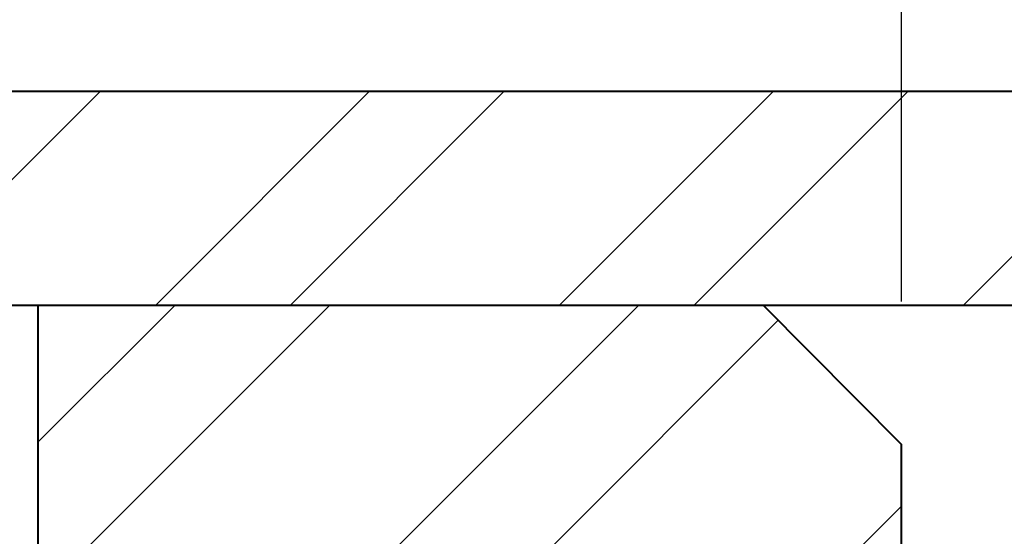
# Model space of a CAD drawing. Header units: metres. Extents: x -138 to 797, y -50 to 519.
# Tile 184 of 256: x 73.69 to 78.86, y 304.85 to 307.56. Entities that reach past the tile are written whole.
import ezdxf
from ezdxf.enums import TextEntityAlignment as Align

# ---------------------------------------------------------------- set-up
doc = ezdxf.new("R2010")
doc.units = ezdxf.units.M
doc.header["$MEASUREMENT"] = 0
for name, color, linetype, lineweight in [('B_ANNO_DIM', 7, 'Continuous', 18), ('B_ANNO_TEXT', 7, 'Continuous', 18), ('B_DETAIL', 7, 'Continuous', 18), ('B_DETAIL_OBJ', 7, 'Continuous', 40), ('B_STEEL', 92, 'Continuous', 18)]:
    doc.layers.add(name, color=color, linetype=linetype, lineweight=lineweight)
doc.styles.add('Annotative', font='calibri.ttf', dxfattribs={"height": 0.0625})
doc.styles.get("Standard").update_dxf_attribs({"font": 'calibri.ttf'})
doc.dimstyles.new('Annotative', dxfattribs={"dimscale": 0, "dimtxt": 0.0625, "dimasz": 0.0625, "dimexe": 0.03125, "dimexo": 0.03125, "dimgap": 0.03125, "dimtad": 1, "dimdec": 3, "dimzin": 3, "dimdsep": 46, "dimlunit": 4, "dimtxsty": 'Standard', "dimblk": 'OPEN30', "dimcen": 0.03125, "dimaunit": 1, "dimadec": 0, "dimazin": 3, "dimtfac": 0.75, "dimtdec": 3, "dimtofl": 0, "dimtmove": 0, "dimatfit": 3, "dimldrblk": 'OPEN30', "dimfxl": 1, "dimtfill": 1, "dimfrac": 1, "dimtolj": 1, "dimtzin": 0, "dimarcsym": 0})

# ---------------------------------------------------------------- blocks, each defined once
blk = doc.blocks.new('_Open30')
at = {"color": 0, "linetype": 'ByBlock', "lineweight": -2}
for p, q in [((-1, 0.2679), (0, 0)), ((0, 0), (-1, -0.2679)), ((0, 0), (-1, 0))]:
    blk.add_line(p, q, dxfattribs=at)
blk = doc.blocks.new('*D5714')
at = {"layer": 'B_ANNO_DIM', "color": 0, "lineweight": -2, "transparency": 16777216}
for p, q in [((191.1525, 39.2434), (191.1525, 49.7722)), ((174.7605, 49.0222), (189.6525, 49.0222))]:
    blk.add_line(p, q, dxfattribs=at)
at = {"layer": 'Defpoints', "color": 0, "transparency": 16777216}
for p in [(173.2605, 49.0222), (191.1525, 49.0222), (191.1525, 38.4934)]:
    blk.add_point(p, dxfattribs=at)
at = {"layer": 'B_ANNO_DIM', "color": 0, "lineweight": -2, "transparency": 16777216, "xscale": 1.5, "yscale": 1.5, "zscale": 1.5, "rotation": 180}
blk.add_blockref('_Open30', (173.2605, 49.0222), dxfattribs=at)
at = {"layer": 'B_ANNO_DIM', "color": 0, "lineweight": -2, "transparency": 16777216, "xscale": 1.5, "yscale": 1.5, "zscale": 1.5}
blk.add_blockref('_Open30', (191.1525, 49.0222), dxfattribs=at)
at = {"layer": 'B_ANNO_DIM', "color": 0, "transparency": 16777216, "insert": (182.2065, 50.5401), "char_height": 1.5, "attachment_point": 5, "bg_fill": 3, "box_fill_scale": 1.25, "bg_fill_color": 256, "bg_fill_true_color": 13158600, "bg_fill_transparency": 0}
blk.add_mtext('\\A1;6" MIN.', dxfattribs=at)
blk = doc.blocks.new('*U5621')
at = {"layer": 'B_DETAIL'}
h = blk.add_hatch(dxfattribs=at)
h.set_pattern_fill('ANSI32', color=256, scale=4.592338)
h.set_pattern_definition([(45, (238.645, -19.3259), (-1.217727, 1.217727), []), (45, (239.4569, -19.3259), (-1.217727, 1.217727), [])])
h.paths.add_polyline_path([(190.4285, 39.2238), (186.6168, 39.2238), (186.6168, 33.3806), (190.4285, 33.3806), (190.4278, 34.8442, 0.713325), (189.3095, 35.228), (189.1773, 34.8436, -1), (187.9685, 35.2591), (188.7402, 37.504, -0.901732), (189.9787, 37.2168), (190.9747, 37.2168), (191.1525, 37.401), (191.1525, 38.4934)])
at = {"layer": 'B_STEEL'}
h = blk.add_hatch(dxfattribs=at)
h.set_pattern_fill('ANSI32', color=256, scale=4)
h.set_pattern_definition([(45, (154.0961, -318.5246), (-1.06066, 1.06066), []), (45, (154.8032, -318.5246), (-1.06066, 1.06066), [])])
h.paths.add_polyline_path([(191.1525, 40.3488), (181.7149, 40.3488), (180.4215, 39.2238), (191.1525, 39.2238)])
h.paths.add_polyline_path([(197.0085, 40.3488), (191.1525, 40.3488), (191.1525, 39.2238), (197.0085, 39.2238)])
h.paths.add_polyline_path([(217.4287, 40.3488), (197.0085, 40.3488), (197.0085, 39.2238), (218.7149, 39.2238)])
h.paths.add_polyline_path([(239.7217, 40.3488), (235.0177, 40.3488), (233.7286, 39.2238), (239.7217, 39.2238)])
h.paths.add_polyline_path([(176.6922, 40.3488), (173.2605, 40.3488), (173.2605, 39.2238), (177.9855, 39.2238)])
at = {"layer": 'B_DETAIL_OBJ', "flags": 128}
for points in [[(173.2605, 40.3488), (239.7217, 40.3488), (239.7217, 39.2238), (173.2605, 39.2238), (173.2605, 40.3488)], [(190.9747, 37.2168), (191.1525, 37.401), (191.1525, 38.4934), (190.4285, 39.2238)]]:
    blk.add_lwpolyline(points, dxfattribs=at)
blk.add_lwpolyline([(186.6168, 39.2238), (186.6168, 33.3806), (190.4285, 33.3806), (190.4278, 34.8436, 0.713683), (189.3095, 35.228)], format="xyb", dxfattribs=at)
at = {"layer": 'B_ANNO_TEXT', "style": 'Annotative'}
blk.add_attdef('DIM8', text='', height=1.5, dxfattribs=at).set_placement((182.277, 126.1044), align=Align.MIDDLE_CENTER)
blk.add_attdef('DIM10', text='', height=1.5, rotation=300, dxfattribs=at).set_placement((32.2459, 105.4056), align=Align.MIDDLE_CENTER)
at = {"layer": 'B_ANNO_DIM'}
dim = blk.add_linear_dim(base=(191.1525, 49.0222), p1=(173.2605, 49.0222), p2=(191.1525, 38.4934), text='6" MIN.', dimstyle='Annotative', override={"dimlfac": 0.361}, dxfattribs=at)
dim.commit()
dim.dimension.update_dxf_attribs({"geometry": '*D5714', "text_midpoint": (182.2065, 50.5401)})

msp = doc.modelspace()

# ---------------------------------------------------------------- block references
msp.add_blockref('*U5621', (-112.8286, 266.8387))

doc.saveas('drawing.dxf')
